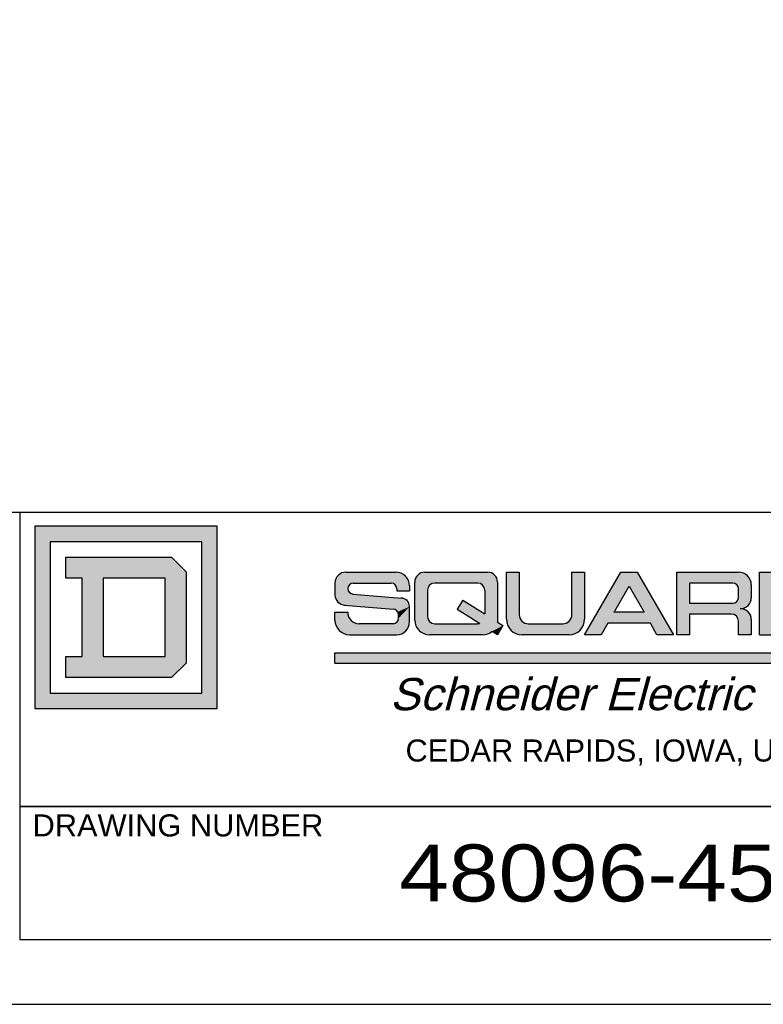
# Model space of a CAD drawing. Extents: x 0 to 17, y 0 to 11.
# Tile 7 of 27: x 13.6 to 15.7, y 0 to 2.7. Entities that reach past the tile are written whole.
import ezdxf
from ezdxf.enums import TextEntityAlignment as Align

# ---------------------------------------------------------------- set-up
doc = ezdxf.new("R2010")
doc.units = 0
doc.header["$LTSCALE"] = 0.935
doc.layers.get('0').update_dxf_attribs({"linetype": 'CONTINUOUS'})
doc.styles.add('TEXTSTYLE_0', font='arial.ttf', dxfattribs={"width": 0.8})
doc.styles.add('TEXTSTYLE_2', font='txt', dxfattribs={"width": 0.8})

# ---------------------------------------------------------------- blocks, each defined once
blk = doc.blocks.new('SQD_LOGO_BL0')
at = {"color": 2, "linetype": 'CONTINUOUS'}
for p, q in [((13.6874, 1.3107), (13.6874, 0.8107)), ((14.1874, 1.3107), (13.6874, 1.3107)), ((13.6874, 1.3107), (13.6874, 0.8107)), ((14.1874, 1.3107), (13.6874, 1.3107)), ((14.1874, 0.8107), (14.1874, 1.3107)), ((14.1874, 0.8107), (14.1874, 1.3107)), ((13.7299, 1.2682), (13.7299, 0.8532)), ((14.1449, 1.2682), (13.7299, 1.2682)), ((13.7299, 1.2682), (13.7299, 0.8532)), ((14.1449, 1.2682), (13.7299, 1.2682)), ((14.1449, 0.8532), (14.1449, 1.2682)), ((14.1449, 0.8532), (14.1449, 1.2682)), ((13.7724, 1.1682), (13.7724, 1.2257)), ((13.7724, 1.2257), (14.0624, 1.2257)), ((13.7724, 1.1682), (13.7724, 1.2257)), ((13.7724, 1.2257), (14.0624, 1.2257)), ((14.0624, 1.2257), (14.1024, 1.1857)), ((14.0624, 1.2257), (14.1024, 1.1857)), ((13.8174, 1.1682), (13.7724, 1.1682)), ((13.8174, 1.1682), (13.7724, 1.1682)), ((13.8174, 0.9532), (13.8174, 1.1682)), ((13.8174, 0.9532), (13.8174, 1.1682)), ((13.8749, 1.1682), (13.8749, 0.9532)), ((14.0449, 1.1682), (13.8749, 1.1682)), ((13.8749, 1.1682), (13.8749, 0.9532)), ((14.0449, 1.1682), (13.8749, 1.1682)), ((14.0449, 0.9532), (14.0449, 1.1682)), ((14.0449, 0.9532), (14.0449, 1.1682)), ((14.1024, 1.1857), (14.1024, 0.9357)), ((14.1024, 1.1857), (14.1024, 0.9357)), ((14.5399, 1.1849), (14.6766, 1.1849)), ((14.7561, 1.1849), (14.9276, 1.1849)), ((14.9796, 1.0559), (14.9796, 1.1849)), ((14.9796, 1.1849), (15.0146, 1.1849)), ((14.9796, 1.0559), (14.9796, 1.1849)), ((14.9796, 1.1849), (15.0146, 1.1849)), ((15.0146, 1.1849), (15.0146, 1.0684)), ((15.0146, 1.1849), (15.0146, 1.0684)), ((15.1589, 1.0684), (15.1589, 1.1849)), ((15.1589, 1.1849), (15.1939, 1.1849)), ((15.1589, 1.0684), (15.1589, 1.1849)), ((15.1589, 1.1849), (15.1939, 1.1849)), ((15.1939, 1.1849), (15.1939, 1.0559)), ((15.1939, 1.1849), (15.1939, 1.0559)), ((15.1939, 1.0134), (15.293, 1.1849)), ((15.1939, 1.0134), (15.293, 1.1849)), ((15.293, 1.1849), (15.338, 1.1849)), ((15.293, 1.1849), (15.338, 1.1849)), ((15.338, 1.1849), (15.4371, 1.0134)), ((15.338, 1.1849), (15.4371, 1.0134)), ((15.4461, 1.0134), (15.4461, 1.1849)), ((15.4461, 1.1849), (15.6154, 1.1849)), ((15.4461, 1.0134), (15.4461, 1.1849)), ((15.4461, 1.1849), (15.6154, 1.1849)), ((15.6726, 1.1849), (15.8546, 1.1849)), ((15.6726, 1.0134), (15.6726, 1.1849)), ((14.5099, 1.1549), (14.5099, 1.1222)), ((14.56, 1.1549), (14.664, 1.1549)), ((14.6791, 1.1398), (14.6791, 1.1336)), ((14.7141, 1.1474), (14.7141, 1.1336)), ((14.7286, 1.0534), (14.7286, 1.1574)), ((14.7636, 1.1354), (14.7636, 1.0629)), ((14.9006, 1.1549), (14.7831, 1.1549)), ((14.9201, 1.1354), (14.9201, 1.0702)), ((14.9551, 1.1574), (14.9551, 1.0479)), ((15.2744, 1.0749), (15.3155, 1.146)), ((15.3155, 1.146), (15.3566, 1.0749)), ((15.4811, 1.1549), (15.4811, 1.0999)), ((15.5997, 1.1549), (15.4811, 1.1549)), ((15.6154, 1.1155), (15.6154, 1.1393)), ((15.6504, 1.1499), (15.6504, 1.1149)), ((15.6504, 1.1499), (15.6504, 1.1149)), ((14.5587, 1.1248), (14.6926, 1.1136)), ((14.5593, 1.1247), (14.5593, 1.1248)), ((14.6791, 1.1336), (14.7141, 1.1336)), ((14.8601, 1.1084), (14.8451, 1.0834)), ((14.8601, 1.1084), (14.8936, 1.0871)), ((14.5351, 1.0948), (14.6703, 1.0836)), ((14.5363, 1.0947), (14.5363, 1.0947)), ((14.7141, 1.0484), (14.7141, 1.0902)), ((14.8451, 1.0834), (14.8812, 1.0604)), ((14.8936, 1.0871), (14.9201, 1.0702)), ((15.4811, 1.0999), (15.5997, 1.0999)), ((14.5099, 1.0534), (14.5099, 1.0749)), ((14.5099, 1.0749), (14.5449, 1.0749)), ((14.5449, 1.0749), (14.5449, 1.0746)), ((14.6841, 1.0585), (14.6841, 1.0685)), ((14.8812, 1.0604), (14.9065, 1.0443)), ((15.3566, 1.0749), (15.2744, 1.0749)), ((15.5958, 1.0699), (15.4811, 1.0699)), ((15.4811, 1.0699), (15.4811, 1.0134)), ((15.5958, 1.0699), (15.4811, 1.0699)), ((15.4811, 1.0699), (15.4811, 1.0134)), ((15.6504, 1.0549), (15.6504, 1.0134)), ((15.6504, 1.0549), (15.6504, 1.0134)), ((14.669, 1.0434), (14.5761, 1.0434)), ((14.7831, 1.0434), (14.9006, 1.0434)), ((14.9551, 1.0479), (14.9701, 1.0384)), ((14.9701, 1.0384), (14.9551, 1.0134)), ((15.0396, 1.0434), (15.1339, 1.0434)), ((15.0396, 1.0434), (15.1339, 1.0434)), ((15.2571, 1.0449), (15.2389, 1.0134)), ((15.2571, 1.0449), (15.2389, 1.0134)), ((15.3739, 1.0449), (15.2571, 1.0449)), ((15.3739, 1.0449), (15.2571, 1.0449)), ((15.3921, 1.0134), (15.3739, 1.0449)), ((15.3921, 1.0134), (15.3739, 1.0449)), ((15.6154, 1.0134), (15.6154, 1.0504)), ((15.6154, 1.0134), (15.6154, 1.0504)), ((14.5499, 1.0134), (14.6791, 1.0134)), ((14.9151, 1.0134), (14.7686, 1.0134)), ((14.9551, 1.0134), (14.9406, 1.0226)), ((14.9551, 1.0134), (14.9552, 1.0135)), ((15.1514, 1.0134), (15.0221, 1.0134)), ((15.1514, 1.0134), (15.0221, 1.0134)), ((15.2389, 1.0134), (15.1939, 1.0134)), ((15.2389, 1.0134), (15.1939, 1.0134)), ((15.4371, 1.0134), (15.3921, 1.0134)), ((15.4371, 1.0134), (15.3921, 1.0134)), ((15.4811, 1.0134), (15.4461, 1.0134)), ((15.4811, 1.0134), (15.4461, 1.0134)), ((15.6504, 1.0134), (15.6154, 1.0134)), ((15.6504, 1.0134), (15.6154, 1.0134)), ((15.6726, 1.0134), (15.8546, 1.0134)), ((13.7724, 0.8957), (13.7724, 0.9532)), ((13.7724, 0.9532), (13.8174, 0.9532)), ((13.7724, 0.8957), (13.7724, 0.9532)), ((13.7724, 0.9532), (13.8174, 0.9532)), ((13.8749, 0.9532), (14.0449, 0.9532)), ((13.8749, 0.9532), (14.0449, 0.9532)), ((14.5099, 0.9349), (14.5099, 0.9636)), ((14.5099, 0.9636), (16.2676, 0.9636)), ((14.1024, 0.9357), (14.0624, 0.8957)), ((14.1024, 0.9357), (14.0624, 0.8957)), ((14.5099, 0.9349), (16.2676, 0.9349)), ((14.0624, 0.8957), (13.7724, 0.8957)), ((14.0624, 0.8957), (13.7724, 0.8957)), ((13.7299, 0.8532), (14.1449, 0.8532)), ((13.7299, 0.8532), (14.1449, 0.8532)), ((13.6874, 0.8107), (14.1874, 0.8107)), ((13.6874, 0.8107), (14.1874, 0.8107))]:
    blk.add_line(p, q, dxfattribs=at)
for centre, radius, start, end in [((14.5399, 1.1549), 0.03, 90, 180), ((14.6766, 1.1474), 0.0375, 0, 90), ((14.7561, 1.1574), 0.0275, 90, 180), ((14.9276, 1.1574), 0.0275, 0, 90), ((15.6154, 1.1499), 0.035, 0, 90), ((15.6154, 1.1499), 0.035, 0, 90), ((14.56, 1.1398), 0.0151, 90, 180), ((14.56, 1.1398), 0.0151, 180, 270), ((14.664, 1.1398), 0.0151, 0, 90), ((14.7831, 1.1354), 0.0195, 90, 180), ((14.9006, 1.1354), 0.0195, 0, 90), ((15.5997, 1.1393), 0.0156, 0, 90), ((14.5374, 1.1222), 0.0275, 180, 270), ((14.6907, 1.0902), 0.0234, 0, 90), ((15.5997, 1.1155), 0.0156, 270, 360), ((15.6204, 1.1149), 0.03, 270, 360), ((15.6204, 1.1149), 0.03, 270, 360), ((14.669, 1.0685), 0.0151, 0, 90), ((15.6204, 1.0549), 0.03, 0, 90), ((15.6204, 1.0549), 0.03, 0, 90), ((14.5499, 1.0534), 0.04, 180, 270), ((14.5761, 1.0746), 0.0312, 180, 270), ((14.669, 1.0585), 0.0151, 270, 360), ((14.7686, 1.0534), 0.04, 180, 270), ((14.7831, 1.0629), 0.0195, 180, 270), ((15.0221, 1.0559), 0.0425, 180, 270), ((15.0221, 1.0559), 0.0425, 180, 270), ((15.0396, 1.0684), 0.025, 180, 270), ((15.0396, 1.0684), 0.025, 180, 270), ((15.1339, 1.0684), 0.025, 270, 360), ((15.1339, 1.0684), 0.025, 270, 360), ((15.1514, 1.0559), 0.0425, 270, 360), ((15.1514, 1.0559), 0.0425, 270, 360), ((15.5958, 1.0504), 0.0195, 0, 90), ((15.5958, 1.0504), 0.0195, 0, 90), ((14.6791, 1.0484), 0.035, 270, 360), ((14.9006, 1.0629), 0.0195, 270, 287.6946), ((14.9151, 1.0534), 0.04, 270, 309.6632)]:
    blk.add_arc(centre, radius, start, end, dxfattribs=at)
for points in [[(14.1874, 1.3107), (13.7299, 1.2682), (13.6874, 1.3107)], [(13.6874, 0.8107), (13.6874, 1.3107), (13.7299, 1.2682)], [(13.7299, 1.2682), (14.1874, 1.3107), (14.1449, 1.2682)], [(14.1449, 1.2682), (14.1874, 1.3107), (14.1449, 0.8532)], [(14.1874, 1.3107), (14.1874, 0.8107), (14.1449, 0.8532)], [(13.7299, 0.8532), (13.6874, 0.8107), (13.7299, 1.2682)], [(14.1024, 1.1857), (13.7724, 1.1682), (14.0624, 1.2257)], [(13.7724, 1.1682), (13.7724, 1.2257), (14.0624, 1.2257)], [(13.7724, 1.1682), (14.1024, 1.1857), (13.8174, 1.1682)], [(13.8174, 1.1682), (14.1024, 1.1857), (13.8749, 1.1682)], [(13.8174, 0.9532), (13.8174, 1.1682), (13.8749, 1.1682)], [(13.8749, 1.1682), (13.8749, 0.9532), (13.8174, 0.9532)], [(13.8749, 1.1682), (14.1024, 1.1857), (14.0449, 1.1682)], [(14.0449, 1.1682), (14.1024, 1.1857), (14.0449, 0.9532)], [(14.1024, 1.1857), (14.1024, 0.9357), (14.0449, 0.9532)], [(14.5099, 1.1549), (14.5113, 1.1642), (14.7123, 1.159)], [(14.5113, 1.1642), (14.5156, 1.1725), (14.707, 1.1694)], [(14.707, 1.1694), (14.7123, 1.159), (14.5113, 1.1642)], [(14.5156, 1.1725), (14.5222, 1.1792), (14.6987, 1.1777)], [(14.6987, 1.1777), (14.707, 1.1694), (14.5156, 1.1725)], [(14.5222, 1.1792), (14.5306, 1.1834), (14.6882, 1.1831)], [(14.6882, 1.1831), (14.6987, 1.1777), (14.5222, 1.1792)], [(14.5306, 1.1834), (14.5399, 1.1849), (14.6766, 1.1849)], [(14.6766, 1.1849), (14.6882, 1.1831), (14.5306, 1.1834)], [(14.7286, 1.1574), (14.7307, 1.1679), (14.953, 1.1679)], [(14.953, 1.1679), (14.9551, 1.1574), (14.7286, 1.1574)], [(14.7307, 1.1679), (14.7367, 1.1768), (14.9471, 1.1768)], [(14.9471, 1.1768), (14.953, 1.1679), (14.7307, 1.1679)], [(14.7367, 1.1768), (14.7456, 1.1828), (14.9381, 1.1828)], [(14.9381, 1.1828), (14.9471, 1.1768), (14.7367, 1.1768)], [(14.7456, 1.1828), (14.7561, 1.1849), (14.9276, 1.1849)], [(14.9276, 1.1849), (14.9381, 1.1828), (14.7456, 1.1828)], [(15.0146, 1.0684), (14.9796, 1.0559), (15.0146, 1.1849)], [(14.9796, 1.0559), (14.9796, 1.1849), (15.0146, 1.1849)], [(15.1589, 1.0684), (15.1939, 1.1849), (15.157, 1.0588)], [(15.1939, 1.1849), (15.1939, 1.0559), (15.157, 1.0588)], [(15.1589, 1.0684), (15.1589, 1.1849), (15.1939, 1.1849)], [(15.3155, 1.146), (15.1939, 1.0134), (15.338, 1.1849)], [(15.1939, 1.0134), (15.293, 1.1849), (15.338, 1.1849)], [(15.3155, 1.146), (15.338, 1.1849), (15.3566, 1.0749)], [(15.3566, 1.0749), (15.338, 1.1849), (15.3739, 1.0449)], [(15.3739, 1.0449), (15.338, 1.1849), (15.3921, 1.0134)], [(15.338, 1.1849), (15.4371, 1.0134), (15.3921, 1.0134)], [(15.6154, 1.1849), (15.4811, 1.1549), (15.4461, 1.1849)], [(15.4461, 1.0134), (15.4461, 1.1849), (15.4811, 1.1549)], [(15.6262, 1.1832), (15.4811, 1.1549), (15.6154, 1.1849)], [(15.6359, 1.1782), (15.4811, 1.1549), (15.6262, 1.1832)], [(15.6437, 1.1705), (15.4811, 1.1549), (15.6359, 1.1782)], [(15.6487, 1.1607), (15.4811, 1.1549), (15.6437, 1.1705)], [(15.8546, 1.1849), (15.7076, 1.1549), (15.6726, 1.1849)], [(15.6726, 1.0134), (15.6726, 1.1849), (15.7076, 1.1549)], [(14.5099, 1.1549), (14.7123, 1.159), (14.56, 1.1549)], [(14.56, 1.1549), (14.5524, 1.1529), (14.5099, 1.1549)], [(14.5099, 1.1222), (14.5099, 1.1549), (14.5524, 1.1529)], [(14.5469, 1.1473), (14.5099, 1.1222), (14.5524, 1.1529)], [(14.5449, 1.1398), (14.5099, 1.1222), (14.5469, 1.1473)], [(14.5469, 1.1322), (14.5099, 1.1222), (14.5449, 1.1398)], [(14.56, 1.1549), (14.7123, 1.159), (14.664, 1.1549)], [(14.664, 1.1549), (14.7123, 1.159), (14.6716, 1.1529)], [(14.7123, 1.159), (14.7141, 1.1474), (14.6716, 1.1529)], [(14.6771, 1.1473), (14.6716, 1.1529), (14.7141, 1.1474)], [(14.6771, 1.1473), (14.7141, 1.1474), (14.6791, 1.1398)], [(14.6791, 1.1398), (14.7141, 1.1474), (14.6791, 1.1336)], [(14.7141, 1.1474), (14.7141, 1.1336), (14.6791, 1.1336)], [(14.9551, 1.1574), (14.7831, 1.1549), (14.7286, 1.1574)], [(14.7831, 1.1549), (14.7757, 1.1534), (14.7286, 1.1574)], [(14.7757, 1.1534), (14.7693, 1.1492), (14.7286, 1.1574)], [(14.7693, 1.1492), (14.7651, 1.1428), (14.7286, 1.1574)], [(14.7286, 1.0534), (14.7286, 1.1574), (14.7651, 1.1428)], [(14.7636, 1.1354), (14.7286, 1.0534), (14.7651, 1.1428)], [(14.7636, 1.0629), (14.7286, 1.0534), (14.7636, 1.1354)], [(14.7831, 1.1549), (14.9551, 1.1574), (14.9006, 1.1549)], [(14.9006, 1.1549), (14.9551, 1.1574), (14.9081, 1.1534)], [(14.9081, 1.1534), (14.9551, 1.1574), (14.9144, 1.1492)], [(14.9144, 1.1492), (14.9551, 1.1574), (14.9186, 1.1428)], [(14.9186, 1.1428), (14.9551, 1.1574), (14.9201, 1.1354)], [(14.9201, 1.1354), (14.9551, 1.1574), (14.9201, 1.0702)], [(14.9551, 1.1574), (14.9551, 1.0479), (14.9201, 1.0702)], [(15.2744, 1.0749), (15.1939, 1.0134), (15.3155, 1.146)], [(15.4811, 1.0999), (15.4461, 1.0134), (15.4811, 1.1549)], [(15.4811, 1.1549), (15.6487, 1.1607), (15.5997, 1.1549)], [(15.5997, 1.1549), (15.6487, 1.1607), (15.6076, 1.1528)], [(15.6487, 1.1607), (15.6504, 1.1499), (15.6076, 1.1528)], [(15.6133, 1.1471), (15.6076, 1.1528), (15.6504, 1.1499)], [(15.6133, 1.1471), (15.6504, 1.1499), (15.6154, 1.1393)], [(15.6154, 1.1393), (15.6504, 1.1499), (15.6154, 1.1155)], [(15.6504, 1.1499), (15.6504, 1.1149), (15.6154, 1.1155)], [(15.7076, 1.1184), (15.6726, 1.0134), (15.7076, 1.1549)], [(14.5524, 1.1267), (14.5099, 1.1222), (14.5469, 1.1322)], [(14.5587, 1.1248), (14.5099, 1.1222), (14.5524, 1.1267)], [(14.5587, 1.1248), (14.6907, 1.1136), (14.5099, 1.1222)], [(14.512, 1.1117), (14.5099, 1.1222), (14.6907, 1.1136)], [(14.6996, 1.1119), (14.512, 1.1117), (14.6907, 1.1136)], [(14.6996, 1.1119), (14.7072, 1.1068), (14.512, 1.1117)], [(14.5179, 1.1028), (14.512, 1.1117), (14.7072, 1.1068)], [(14.8451, 1.0834), (14.8601, 1.1084), (14.8936, 1.0871)], [(15.6076, 1.102), (15.6133, 1.1077), (15.6489, 1.1056)], [(15.6133, 1.1077), (15.6154, 1.1155), (15.6504, 1.1149)], [(15.6504, 1.1149), (15.6489, 1.1056), (15.6133, 1.1077)], [(15.7076, 1.0884), (15.6726, 1.0134), (15.7076, 1.1184)], [(14.7072, 1.1068), (14.7123, 1.0992), (14.5179, 1.1028)], [(14.5268, 1.0968), (14.5179, 1.1028), (14.7123, 1.0992)], [(14.5268, 1.0968), (14.7123, 1.0992), (14.5374, 1.0947)], [(14.7123, 1.0992), (14.7141, 1.0902), (14.5374, 1.0947)], [(14.6703, 1.0836), (14.5374, 1.0947), (14.7141, 1.0902)], [(14.6703, 1.0836), (14.7141, 1.0902), (14.6766, 1.0816)], [(14.6766, 1.0816), (14.7141, 1.0902), (14.6821, 1.0761)], [(14.6821, 1.0761), (14.7141, 1.0902), (14.6841, 1.0685)], [(14.6841, 1.0585), (14.7141, 1.0902), (14.6821, 1.0509)], [(14.7141, 1.0902), (14.7141, 1.0484), (14.6821, 1.0509)], [(14.6841, 1.0685), (14.7141, 1.0902), (14.6841, 1.0585)], [(14.8936, 1.0871), (14.9201, 1.0702), (14.8451, 1.0834)], [(14.8812, 1.0604), (14.8451, 1.0834), (14.9201, 1.0702)], [(15.4811, 1.0699), (15.4461, 1.0134), (15.4811, 1.0999)], [(15.6446, 1.0973), (15.4811, 1.0699), (15.5997, 1.0999)], [(15.5997, 1.0999), (15.4811, 1.0699), (15.4811, 1.0999)], [(15.638, 1.0906), (15.4811, 1.0699), (15.6446, 1.0973)], [(15.6296, 1.0864), (15.4811, 1.0699), (15.638, 1.0906)], [(15.6204, 1.0849), (15.4811, 1.0699), (15.6296, 1.0864)], [(15.6296, 1.0834), (15.4811, 1.0699), (15.6204, 1.0849)], [(15.638, 1.0792), (15.4811, 1.0699), (15.6296, 1.0834)], [(15.6076, 1.102), (15.6489, 1.1056), (15.5997, 1.0999)], [(15.6489, 1.1056), (15.6446, 1.0973), (15.5997, 1.0999)], [(15.7076, 1.0434), (15.6726, 1.0134), (15.7076, 1.0884)], [(14.5099, 1.0534), (14.5099, 1.0749), (14.5449, 1.0746)], [(14.5464, 1.065), (14.5099, 1.0534), (14.5449, 1.0746)], [(14.5508, 1.0563), (14.5099, 1.0534), (14.5464, 1.065)], [(14.5508, 1.0563), (14.5577, 1.0494), (14.5099, 1.0534)], [(14.5118, 1.041), (14.5099, 1.0534), (14.5577, 1.0494)], [(14.7651, 1.0554), (14.7286, 1.0534), (14.7636, 1.0629)], [(14.7651, 1.0554), (14.7693, 1.0491), (14.7286, 1.0534)], [(14.7306, 1.041), (14.7286, 1.0534), (14.7693, 1.0491)], [(14.8812, 1.0604), (14.9201, 1.0702), (14.9551, 1.0479)], [(14.9065, 1.0443), (14.8812, 1.0604), (14.9551, 1.0479)], [(15.0165, 1.0588), (14.9796, 1.0559), (15.0146, 1.0684)], [(15.0165, 1.0588), (15.0219, 1.0507), (14.9796, 1.0559)], [(14.9817, 1.0428), (14.9796, 1.0559), (15.0219, 1.0507)], [(15.1515, 1.0507), (15.1939, 1.0559), (15.1434, 1.0453)], [(15.1939, 1.0559), (15.1918, 1.0428), (15.1434, 1.0453)], [(15.1515, 1.0507), (15.157, 1.0588), (15.1939, 1.0559)], [(15.2571, 1.0449), (15.1939, 1.0134), (15.2744, 1.0749)], [(15.3566, 1.0749), (15.2571, 1.0449), (15.2744, 1.0749)], [(15.2571, 1.0449), (15.3566, 1.0749), (15.3739, 1.0449)], [(15.4811, 1.0699), (15.4811, 1.0134), (15.4461, 1.0134)], [(15.6446, 1.0725), (15.4811, 1.0699), (15.638, 1.0792)], [(15.4811, 1.0699), (15.6446, 1.0725), (15.5958, 1.0699)], [(15.5958, 1.0699), (15.6446, 1.0725), (15.6033, 1.0684)], [(15.6033, 1.0684), (15.6446, 1.0725), (15.6096, 1.0642)], [(15.6446, 1.0725), (15.6489, 1.0642), (15.6096, 1.0642)], [(15.6139, 1.0578), (15.6096, 1.0642), (15.6489, 1.0642)], [(15.6489, 1.0642), (15.6504, 1.0549), (15.6139, 1.0578)], [(15.6154, 1.0504), (15.6139, 1.0578), (15.6504, 1.0549)], [(15.6154, 1.0504), (15.6504, 1.0549), (15.6154, 1.0134)], [(15.6504, 1.0549), (15.6504, 1.0134), (15.6154, 1.0134)], [(14.5665, 1.0449), (14.5118, 1.041), (14.5577, 1.0494)], [(14.5761, 1.0434), (14.5118, 1.041), (14.5665, 1.0449)], [(14.669, 1.0434), (14.5118, 1.041), (14.5761, 1.0434)], [(14.5118, 1.041), (14.669, 1.0434), (14.7124, 1.0376)], [(14.5175, 1.0299), (14.5118, 1.041), (14.7124, 1.0376)], [(14.7124, 1.0376), (14.7074, 1.0278), (14.5175, 1.0299)], [(14.5264, 1.021), (14.5175, 1.0299), (14.7074, 1.0278)], [(14.7074, 1.0278), (14.6997, 1.0201), (14.5264, 1.021)], [(14.6766, 1.0454), (14.7141, 1.0484), (14.669, 1.0434)], [(14.7141, 1.0484), (14.7124, 1.0376), (14.669, 1.0434)], [(14.6766, 1.0454), (14.6821, 1.0509), (14.7141, 1.0484)], [(14.7757, 1.0449), (14.7306, 1.041), (14.7693, 1.0491)], [(14.7831, 1.0434), (14.7306, 1.041), (14.7757, 1.0449)], [(14.9006, 1.0434), (14.7306, 1.041), (14.7831, 1.0434)], [(14.7306, 1.041), (14.9006, 1.0434), (14.9701, 1.0384)], [(14.7363, 1.0299), (14.7306, 1.041), (14.9701, 1.0384)], [(14.7363, 1.0299), (14.9701, 1.0384), (14.9406, 1.0226)], [(14.7451, 1.021), (14.7363, 1.0299), (14.9406, 1.0226)], [(14.9006, 1.0434), (14.9026, 1.0435), (14.9701, 1.0384)], [(14.9046, 1.0438), (14.9551, 1.0479), (14.9026, 1.0435)], [(14.9551, 1.0479), (14.9701, 1.0384), (14.9026, 1.0435)], [(14.9065, 1.0443), (14.9551, 1.0479), (14.9046, 1.0438)], [(14.9701, 1.0384), (14.9551, 1.0134), (14.9406, 1.0226)], [(15.03, 1.0453), (14.9817, 1.0428), (15.0219, 1.0507)], [(15.0396, 1.0434), (14.9817, 1.0428), (15.03, 1.0453)], [(15.1339, 1.0434), (14.9817, 1.0428), (15.0396, 1.0434)], [(14.9817, 1.0428), (15.1339, 1.0434), (15.1918, 1.0428)], [(14.9877, 1.0309), (14.9817, 1.0428), (15.1918, 1.0428)], [(15.1918, 1.0428), (15.1857, 1.0309), (14.9877, 1.0309)], [(14.9971, 1.0215), (14.9877, 1.0309), (15.1857, 1.0309)], [(15.1857, 1.0309), (15.1763, 1.0215), (14.9971, 1.0215)], [(15.1339, 1.0434), (15.1434, 1.0453), (15.1918, 1.0428)], [(15.2571, 1.0449), (15.2389, 1.0134), (15.1939, 1.0134)], [(15.8546, 1.0434), (15.6726, 1.0134), (15.7076, 1.0434)], [(15.8546, 1.0434), (15.8546, 1.0134), (15.6726, 1.0134)], [(14.5375, 1.0153), (14.5264, 1.021), (14.6997, 1.0201)], [(14.6997, 1.0201), (14.6899, 1.0151), (14.5375, 1.0153)], [(14.5499, 1.0134), (14.5375, 1.0153), (14.6899, 1.0151)], [(14.6899, 1.0151), (14.6791, 1.0134), (14.5499, 1.0134)], [(14.9406, 1.0226), (14.9329, 1.0176), (14.7451, 1.021)], [(14.7563, 1.0153), (14.7451, 1.021), (14.9329, 1.0176)], [(14.9329, 1.0176), (14.9243, 1.0145), (14.7563, 1.0153)], [(14.7686, 1.0134), (14.7563, 1.0153), (14.9243, 1.0145)], [(14.9243, 1.0145), (14.9151, 1.0134), (14.7686, 1.0134)], [(15.009, 1.0155), (14.9971, 1.0215), (15.1763, 1.0215)], [(15.1763, 1.0215), (15.1645, 1.0155), (15.009, 1.0155)], [(15.0221, 1.0134), (15.009, 1.0155), (15.1645, 1.0155)], [(15.1645, 1.0155), (15.1514, 1.0134), (15.0221, 1.0134)], [(14.1024, 0.9357), (13.7724, 0.8957), (14.0449, 0.9532)], [(14.0449, 0.9532), (13.7724, 0.8957), (13.8749, 0.9532)], [(13.8749, 0.9532), (13.7724, 0.8957), (13.8174, 0.9532)], [(13.7724, 0.8957), (13.7724, 0.9532), (13.8174, 0.9532)], [(14.5099, 0.9349), (14.5099, 0.9636), (16.2676, 0.9636)], [(16.2676, 0.9636), (16.2676, 0.9349), (14.5099, 0.9349)], [(14.1024, 0.9357), (14.0624, 0.8957), (13.7724, 0.8957)], [(14.1449, 0.8532), (13.6874, 0.8107), (13.7299, 0.8532)], [(13.6874, 0.8107), (14.1449, 0.8532), (14.1874, 0.8107)]]:
    blk.add_solid(points, dxfattribs=at)

msp = doc.modelspace()

# ---------------------------------------------------------------- linework, layer by layer
at = {"color": 4, "linetype": 'CONTINUOUS'}
for p, q in [((0.2175, 1.3496), (16.7622, 1.3496)), ((13.647, 0.1962), (13.647, 1.3496)), ((13.6469, 0.5425), (16.2719, 0.5425)), ((13.6469, 0.5425), (13.6469, 0.1775)), ((13.647, 0.5432), (16.7622, 0.5432)), ((13.6469, 0.1775), (16.2719, 0.1775))]:
    msp.add_line(p, q, dxfattribs=at)
at = {"color": 7, "linetype": 'CONTINUOUS'}
msp.add_line((0, 0), (17, 0), dxfattribs=at)
at = {"color": 4, "linetype": 'CONTINUOUS'}
msp.add_open_spline([(0.2175, 10.8), (0.2175, 10.8), (0.2175, 10.8), (0.2175, 10.8), (0.2175, 10.8), (0.2175, 10.8), (0.2175, 10.8), (0.2176, 10.8), (0.2176, 10.8), (0.2176, 10.8), (0.2177, 10.8), (0.2178, 10.8), (0.2178, 10.8), (0.2179, 10.8), (0.218, 10.8), (0.2181, 10.8), (0.2183, 10.8), (0.2185, 10.8), (0.2188, 10.8), (0.219, 10.8), (0.2193, 10.8), (0.2196, 10.8), (0.22, 10.8), (0.2205, 10.8), (0.221, 10.8), (0.2217, 10.8), (0.2225, 10.8), (0.2236, 10.8), (0.2246, 10.8), (0.2256, 10.8), (0.2266, 10.8), (0.2279, 10.8), (0.2296, 10.8), (0.2316, 10.8), (0.2337, 10.8), (0.2357, 10.8), (0.2377, 10.8), (0.2397, 10.8), (0.2424, 10.8), (0.2458, 10.8), (0.2498, 10.8), (0.2539, 10.8), (0.2579, 10.8), (0.2619, 10.8), (0.2673, 10.8), (0.274, 10.8), (0.2821, 10.8), (0.2902, 10.8), (0.2983, 10.8), (0.3064, 10.8), (0.3144, 10.8), (0.3225, 10.8), (0.3333, 10.8), (0.3468, 10.8), (0.3629, 10.8), (0.3791, 10.8), (0.3952, 10.8), (0.4114, 10.8), (0.4275, 10.8), (0.4491, 10.8), (0.476, 10.8), (0.5083, 10.8), (0.5406, 10.8), (0.573, 10.8), (0.6053, 10.8), (0.6376, 10.8), (0.6699, 10.8), (0.7022, 10.8), (0.7453, 10.8), (0.7991, 10.8), (0.8638, 10.8), (0.9284, 10.8), (0.993, 10.8), (1.0577, 10.8), (1.1223, 10.8), (1.1869, 10.8), (1.2731, 10.8), (1.3808, 10.8), (1.5101, 10.8), (1.6393, 10.8), (1.7686, 10.8), (1.8978, 10.8), (2.0271, 10.8), (2.1563, 10.8), (2.2856, 10.8), (2.4148, 10.8), (2.5872, 10.8), (2.8026, 10.8), (3.0611, 10.8), (3.3196, 10.8), (3.5781, 10.8), (3.8366, 10.8), (4.0952, 10.8), (4.3537, 10.8), (4.6122, 10.8), (4.9569, 10.8), (5.3877, 10.8), (5.9047, 10.8), (6.4217, 10.8), (6.9388, 10.8), (7.4558, 10.8), (7.9728, 10.8), (8.4898, 10.8), (9.0069, 10.8), (9.5239, 10.8), (10.0409, 10.8), (10.5579, 10.8), (11.0749, 10.8), (11.592, 10.8), (12.0228, 10.8), (12.3675, 10.8), (12.626, 10.8), (12.8845, 10.8), (13.143, 10.8), (13.4015, 10.8), (13.66, 10.8), (13.9185, 10.8), (14.1771, 10.8), (14.3925, 10.8), (14.5648, 10.8), (14.6941, 10.8), (14.8233, 10.8), (14.9526, 10.8), (15.0818, 10.8), (15.2111, 10.8), (15.3404, 10.8), (15.4696, 10.8), (15.5989, 10.8), (15.7066, 10.8), (15.7927, 10.8), (15.8574, 10.8), (15.922, 10.8), (15.9866, 10.8), (16.0513, 10.8), (16.1159, 10.8), (16.1805, 10.8), (16.2344, 10.8), (16.2775, 10.8), (16.3098, 10.8), (16.3421, 10.8), (16.3744, 10.8), (16.4067, 10.8), (16.439, 10.8), (16.4713, 10.8), (16.5037, 10.8), (16.5306, 10.8), (16.5521, 10.8), (16.5683, 10.8), (16.5844, 10.8), (16.6006, 10.8), (16.6168, 10.8), (16.6329, 10.8), (16.6464, 10.8), (16.6571, 10.8), (16.6652, 10.8), (16.6733, 10.8), (16.6814, 10.8), (16.6895, 10.8), (16.6975, 10.8), (16.7056, 10.8), (16.7123, 10.8), (16.7177, 10.8), (16.7218, 10.8), (16.7258, 10.8), (16.7298, 10.8), (16.7339, 10.8), (16.7373, 10.8), (16.7399, 10.8), (16.742, 10.8), (16.744, 10.8), (16.746, 10.8), (16.748, 10.8), (16.75, 10.8), (16.7517, 10.8), (16.7531, 10.8), (16.7541, 10.8), (16.7551, 10.8), (16.7561, 10.8), (16.7571, 10.8), (16.758, 10.8), (16.7586, 10.8), (16.7591, 10.8), (16.7596, 10.8), (16.7601, 10.8), (16.7604, 10.8), (16.7606, 10.8), (16.7609, 10.8), (16.7612, 10.8), (16.7614, 10.8), (16.7615, 10.8), (16.7617, 10.8), (16.7618, 10.8), (16.7618, 10.8), (16.7619, 10.8), (16.762, 10.8), (16.762, 10.8), (16.7621, 10.8), (16.7621, 10.8), (16.7621, 10.8), (16.7621, 10.8), (16.7621, 10.8), (16.7622, 10.8), (16.7622, 10.8), (16.7622, 10.8), (16.7622, 10.8), (16.7622, 10.8), (16.7622, 10.8), (16.7622, 10.8), (16.7622, 10.8), (16.7622, 10.8), (16.7622, 10.7999), (16.7622, 10.7999), (16.7622, 10.7999), (16.7622, 10.7998), (16.7622, 10.7998), (16.7622, 10.7997), (16.7622, 10.7997), (16.7622, 10.7996), (16.7622, 10.7995), (16.7622, 10.7994), (16.7622, 10.7992), (16.7622, 10.799), (16.7622, 10.7989), (16.7622, 10.7986), (16.7622, 10.7984), (16.7622, 10.7981), (16.7622, 10.7977), (16.7622, 10.7973), (16.7622, 10.7968), (16.7622, 10.7961), (16.7622, 10.7955), (16.7622, 10.7948), (16.7622, 10.7942), (16.7622, 10.7933), (16.7622, 10.7922), (16.7622, 10.7909), (16.7622, 10.7896), (16.7622, 10.7883), (16.7622, 10.787), (16.7622, 10.7857), (16.7622, 10.784), (16.7622, 10.7818), (16.7622, 10.7793), (16.7622, 10.7767), (16.7622, 10.7741), (16.7622, 10.7715), (16.7622, 10.768), (16.7622, 10.7637), (16.7622, 10.7585), (16.7622, 10.7533), (16.7622, 10.7481), (16.7622, 10.7429), (16.7622, 10.7378), (16.7622, 10.7326), (16.7622, 10.7257), (16.7622, 10.717), (16.7622, 10.7066), (16.7622, 10.6963), (16.7622, 10.6859), (16.7622, 10.6755), (16.7622, 10.6651), (16.7622, 10.6513), (16.7622, 10.634), (16.7622, 10.6133), (16.7622, 10.5925), (16.7622, 10.5718), (16.7622, 10.551), (16.7622, 10.5303), (16.7622, 10.5095), (16.7622, 10.4888), (16.7622, 10.4611), (16.7622, 10.4266), (16.7622, 10.3851), (16.7622, 10.3436), (16.7622, 10.3021), (16.7622, 10.2606), (16.7622, 10.2191), (16.7622, 10.1776), (16.7622, 10.1223), (16.7622, 10.0531), (16.7622, 9.9701), (16.7622, 9.8871), (16.7622, 9.8041), (16.7622, 9.7211), (16.7622, 9.6382), (16.7622, 9.5552), (16.7622, 9.4722), (16.7622, 9.3892), (16.7622, 9.2785), (16.7622, 9.1402), (16.7622, 8.9742), (16.7622, 8.8083), (16.7622, 8.6423), (16.7622, 8.4763), (16.7622, 8.3103), (16.7622, 8.1444), (16.7622, 7.9784), (16.7622, 7.7571), (16.7622, 7.4805), (16.7622, 7.1485), (16.7622, 6.8165), (16.7622, 6.4846), (16.7622, 6.1526), (16.7622, 5.8207), (16.7622, 5.4887), (16.7622, 5.1568), (16.7622, 4.8248), (16.7622, 4.4929), (16.7622, 4.1609), (16.7622, 3.8289), (16.7622, 3.497), (16.7622, 3.2204), (16.7622, 2.9991), (16.7622, 2.8331), (16.7622, 2.6671), (16.7622, 2.5011), (16.7622, 2.3352), (16.7622, 2.1692), (16.7622, 2.0032), (16.7622, 1.8372), (16.7622, 1.6989), (16.7622, 1.5883), (16.7622, 1.5053), (16.7622, 1.4223), (16.7622, 1.3393), (16.7622, 1.2563), (16.7622, 1.1733), (16.7622, 1.0903), (16.7622, 1.0073), (16.7622, 0.9243), (16.7622, 0.8552), (16.7622, 0.7999), (16.7622, 0.7584), (16.7622, 0.7169), (16.7622, 0.6754), (16.7622, 0.6339), (16.7622, 0.5924), (16.7622, 0.5509), (16.7622, 0.5163), (16.7622, 0.4887), (16.7622, 0.4679), (16.7622, 0.4472), (16.7622, 0.4264), (16.7622, 0.4057), (16.7622, 0.3849), (16.7622, 0.3642), (16.7622, 0.3434), (16.7622, 0.3261), (16.7622, 0.3123), (16.7622, 0.3019), (16.7622, 0.2916), (16.7622, 0.2812), (16.7622, 0.2708), (16.7622, 0.2604), (16.7622, 0.2518), (16.7622, 0.2449), (16.7622, 0.2397), (16.7622, 0.2345), (16.7622, 0.2293), (16.7622, 0.2241), (16.7622, 0.2189), (16.7622, 0.2138), (16.7622, 0.2094), (16.7622, 0.206), (16.7622, 0.2034), (16.7622, 0.2008), (16.7622, 0.1982), (16.7622, 0.1956), (16.7622, 0.1934), (16.7622, 0.1917), (16.7622, 0.1904), (16.7622, 0.1891), (16.7622, 0.1878), (16.7622, 0.1865), (16.7622, 0.1852), (16.7622, 0.1841), (16.7622, 0.1833), (16.7622, 0.1826), (16.7622, 0.182), (16.7622, 0.1813), (16.7622, 0.1807), (16.7622, 0.1801), (16.7622, 0.1797), (16.7622, 0.1794), (16.7622, 0.1791), (16.7622, 0.1788), (16.7622, 0.1786), (16.7622, 0.1784), (16.7622, 0.1783), (16.7622, 0.1781), (16.7622, 0.178), (16.7622, 0.1779), (16.7622, 0.1778), (16.7622, 0.1777), (16.7622, 0.1776), (16.7622, 0.1776), (16.7622, 0.1776), (16.7622, 0.1775), (16.7622, 0.1775), (16.7622, 0.1775), (16.7622, 0.1775), (16.7622, 0.1775), (16.7622, 0.1775), (16.7622, 0.1775), (16.7622, 0.1774), (16.7622, 0.1774), (16.7622, 0.1774), (16.7622, 0.1774), (16.7621, 0.1774), (16.7621, 0.1774), (16.7621, 0.1774), (16.7621, 0.1774), (16.7621, 0.1774), (16.762, 0.1774), (16.762, 0.1774), (16.7619, 0.1774), (16.7618, 0.1774), (16.7618, 0.1774), (16.7617, 0.1774), (16.7615, 0.1774), (16.7614, 0.1774), (16.7612, 0.1774), (16.7609, 0.1774), (16.7606, 0.1774), (16.7604, 0.1774), (16.7601, 0.1774), (16.7596, 0.1774), (16.7591, 0.1774), (16.7586, 0.1774), (16.758, 0.1774), (16.7571, 0.1774), (16.7561, 0.1774), (16.7551, 0.1774), (16.7541, 0.1774), (16.7531, 0.1774), (16.7517, 0.1774), (16.75, 0.1774), (16.748, 0.1774), (16.746, 0.1774), (16.744, 0.1774), (16.742, 0.1774), (16.7399, 0.1774), (16.7373, 0.1774), (16.7339, 0.1774), (16.7298, 0.1774), (16.7258, 0.1774), (16.7218, 0.1774), (16.7177, 0.1774), (16.7123, 0.1774), (16.7056, 0.1774), (16.6975, 0.1774), (16.6895, 0.1774), (16.6814, 0.1774), (16.6733, 0.1774), (16.6652, 0.1774), (16.6571, 0.1774), (16.6464, 0.1774), (16.6329, 0.1774), (16.6168, 0.1774), (16.6006, 0.1774), (16.5844, 0.1774), (16.5683, 0.1774), (16.5521, 0.1774), (16.5306, 0.1774), (16.5037, 0.1774), (16.4713, 0.1774), (16.439, 0.1774), (16.4067, 0.1774), (16.3744, 0.1774), (16.3421, 0.1774), (16.3098, 0.1774), (16.2775, 0.1774), (16.2344, 0.1774), (16.1805, 0.1774), (16.1159, 0.1774), (16.0513, 0.1774), (15.9866, 0.1774), (15.922, 0.1774), (15.8574, 0.1774), (15.7927, 0.1774), (15.7066, 0.1774), (15.5989, 0.1774), (15.4696, 0.1774), (15.3404, 0.1774), (15.2111, 0.1774), (15.0818, 0.1774), (14.9526, 0.1774), (14.8233, 0.1774), (14.6941, 0.1774), (14.5648, 0.1774), (14.3925, 0.1774), (14.1771, 0.1774), (13.9185, 0.1774), (13.66, 0.1774), (13.4015, 0.1774), (13.143, 0.1774), (12.8845, 0.1774), (12.626, 0.1774), (12.3675, 0.1774), (12.0228, 0.1774), (11.592, 0.1774), (11.0749, 0.1774), (10.5579, 0.1774), (10.0409, 0.1774), (9.5239, 0.1774), (9.0069, 0.1774), (8.4898, 0.1774), (7.9728, 0.1774), (7.4558, 0.1774), (6.9388, 0.1774), (6.4217, 0.1774), (5.9047, 0.1774), (5.3877, 0.1774), (4.9569, 0.1774), (4.6122, 0.1774), (4.3537, 0.1774), (4.0952, 0.1774), (3.8366, 0.1774), (3.5781, 0.1774), (3.3196, 0.1774), (3.0611, 0.1774), (2.8026, 0.1774), (2.5872, 0.1774), (2.4148, 0.1774), (2.2856, 0.1774), (2.1563, 0.1774), (2.0271, 0.1774), (1.8978, 0.1774), (1.7686, 0.1774), (1.6393, 0.1774), (1.5101, 0.1774), (1.3808, 0.1774), (1.2731, 0.1774), (1.1869, 0.1774), (1.1223, 0.1774), (1.0577, 0.1774), (0.993, 0.1774), (0.9284, 0.1774), (0.8638, 0.1774), (0.7991, 0.1774), (0.7453, 0.1774), (0.7022, 0.1774), (0.6699, 0.1774), (0.6376, 0.1774), (0.6053, 0.1774), (0.573, 0.1774), (0.5406, 0.1774), (0.5083, 0.1774), (0.476, 0.1774), (0.4491, 0.1774), (0.4275, 0.1774), (0.4114, 0.1774), (0.3952, 0.1774), (0.3791, 0.1774), (0.3629, 0.1774), (0.3468, 0.1774), (0.3333, 0.1774), (0.3225, 0.1774), (0.3144, 0.1774), (0.3064, 0.1774), (0.2983, 0.1774), (0.2902, 0.1774), (0.2821, 0.1774), (0.274, 0.1774), (0.2673, 0.1774), (0.2619, 0.1774), (0.2579, 0.1774), (0.2539, 0.1774), (0.2498, 0.1774), (0.2458, 0.1774), (0.2424, 0.1774), (0.2397, 0.1774), (0.2377, 0.1774), (0.2357, 0.1774), (0.2337, 0.1774), (0.2316, 0.1774), (0.2296, 0.1774), (0.2279, 0.1774), (0.2266, 0.1774), (0.2256, 0.1774), (0.2246, 0.1774), (0.2236, 0.1774), (0.2225, 0.1774), (0.2217, 0.1774), (0.221, 0.1774), (0.2205, 0.1774), (0.22, 0.1774), (0.2196, 0.1774), (0.2193, 0.1774), (0.219, 0.1774), (0.2188, 0.1774), (0.2185, 0.1774), (0.2183, 0.1774), (0.2181, 0.1774), (0.218, 0.1774), (0.2179, 0.1774), (0.2178, 0.1774), (0.2178, 0.1774), (0.2177, 0.1774), (0.2176, 0.1774), (0.2176, 0.1774), (0.2176, 0.1774), (0.2175, 0.1774), (0.2175, 0.1774), (0.2175, 0.1774), (0.2175, 0.1774), (0.2175, 0.1774), (0.2175, 0.1774), (0.2175, 0.1774), (0.2175, 0.1775), (0.2175, 0.1775), (0.2175, 0.1775), (0.2175, 0.1775), (0.2175, 0.1775), (0.2175, 0.1775), (0.2175, 0.1775), (0.2175, 0.1776), (0.2175, 0.1776), (0.2175, 0.1776), (0.2175, 0.1777), (0.2175, 0.1778), (0.2175, 0.1779), (0.2175, 0.178), (0.2175, 0.1781), (0.2175, 0.1783), (0.2175, 0.1784), (0.2175, 0.1786), (0.2175, 0.1788), (0.2175, 0.1791), (0.2175, 0.1794), (0.2175, 0.1797), (0.2175, 0.1801), (0.2175, 0.1807), (0.2175, 0.1813), (0.2175, 0.182), (0.2175, 0.1826), (0.2175, 0.1833), (0.2175, 0.1841), (0.2175, 0.1852), (0.2175, 0.1865), (0.2175, 0.1878), (0.2175, 0.1891), (0.2175, 0.1904), (0.2175, 0.1917), (0.2175, 0.1934), (0.2175, 0.1956), (0.2175, 0.1982), (0.2175, 0.2008), (0.2175, 0.2034), (0.2175, 0.206), (0.2175, 0.2094), (0.2175, 0.2138), (0.2175, 0.2189), (0.2175, 0.2241), (0.2175, 0.2293), (0.2175, 0.2345), (0.2175, 0.2397), (0.2175, 0.2449), (0.2175, 0.2518), (0.2175, 0.2604), (0.2175, 0.2708), (0.2175, 0.2812), (0.2175, 0.2916), (0.2175, 0.3019), (0.2175, 0.3123), (0.2175, 0.3261), (0.2175, 0.3434), (0.2175, 0.3642), (0.2175, 0.3849), (0.2175, 0.4057), (0.2175, 0.4264), (0.2175, 0.4472), (0.2175, 0.4679), (0.2175, 0.4887), (0.2175, 0.5163), (0.2175, 0.5509), (0.2175, 0.5924), (0.2175, 0.6339), (0.2175, 0.6754), (0.2175, 0.7169), (0.2175, 0.7584), (0.2175, 0.7999), (0.2175, 0.8552), (0.2175, 0.9243), (0.2175, 1.0073), (0.2175, 1.0903), (0.2175, 1.1733), (0.2175, 1.2563), (0.2175, 1.3393), (0.2175, 1.4223), (0.2175, 1.5053), (0.2175, 1.5883), (0.2175, 1.6989), (0.2175, 1.8372), (0.2175, 2.0032), (0.2175, 2.1692), (0.2175, 2.3352), (0.2175, 2.5011), (0.2175, 2.6671), (0.2175, 2.8331), (0.2175, 2.9991), (0.2175, 3.2204), (0.2175, 3.497), (0.2175, 3.8289), (0.2175, 4.1609), (0.2175, 4.4929), (0.2175, 4.8248), (0.2175, 5.1568), (0.2175, 5.4887), (0.2175, 5.8207), (0.2175, 6.1526), (0.2175, 6.4846), (0.2175, 6.8165), (0.2175, 7.1485), (0.2175, 7.4805), (0.2175, 7.7571), (0.2175, 7.9784), (0.2175, 8.1444), (0.2175, 8.3103), (0.2175, 8.4763), (0.2175, 8.6423), (0.2175, 8.8083), (0.2175, 8.9742), (0.2175, 9.1402), (0.2175, 9.2785), (0.2175, 9.3892), (0.2175, 9.4722), (0.2175, 9.5552), (0.2175, 9.6382), (0.2175, 9.7211), (0.2175, 9.8041), (0.2175, 9.8871), (0.2175, 9.9701), (0.2175, 10.0531), (0.2175, 10.1223), (0.2175, 10.1776), (0.2175, 10.2191), (0.2175, 10.2606), (0.2175, 10.3021), (0.2175, 10.3436), (0.2175, 10.3851), (0.2175, 10.4266), (0.2175, 10.4611), (0.2175, 10.4888), (0.2175, 10.5095), (0.2175, 10.5303), (0.2175, 10.551), (0.2175, 10.5718), (0.2175, 10.5925), (0.2175, 10.6133), (0.2175, 10.634), (0.2175, 10.6513), (0.2175, 10.6651), (0.2175, 10.6755), (0.2175, 10.6859), (0.2175, 10.6963), (0.2175, 10.7066), (0.2175, 10.717), (0.2175, 10.7257), (0.2175, 10.7326), (0.2175, 10.7378), (0.2175, 10.7429), (0.2175, 10.7481), (0.2175, 10.7533), (0.2175, 10.7585), (0.2175, 10.7637), (0.2175, 10.768), (0.2175, 10.7715), (0.2175, 10.7741), (0.2175, 10.7767), (0.2175, 10.7793), (0.2175, 10.7818), (0.2175, 10.784), (0.2175, 10.7857), (0.2175, 10.787), (0.2175, 10.7883), (0.2175, 10.7896), (0.2175, 10.7909), (0.2175, 10.7922), (0.2175, 10.7933), (0.2175, 10.7942), (0.2175, 10.7948), (0.2175, 10.7955), (0.2175, 10.7961), (0.2175, 10.7968), (0.2175, 10.7973), (0.2175, 10.7977), (0.2175, 10.7981), (0.2175, 10.7984), (0.2175, 10.7986), (0.2175, 10.7989), (0.2175, 10.799), (0.2175, 10.7992), (0.2175, 10.7994), (0.2175, 10.7995), (0.2175, 10.7996), (0.2175, 10.7997), (0.2175, 10.7997), (0.2175, 10.7998), (0.2175, 10.7998), (0.2175, 10.7999), (0.2175, 10.7999), (0.2175, 10.7999), (0.2175, 10.8), (0.2175, 10.8), (0.2175, 10.8), (0.2175, 10.8), (0.2175, 10.8), (0.2175, 10.8), (0.2175, 10.8), (0.2175, 10.8)], degree=3, knots=[0, 0, 0, 0, 0, 0, 0, 0, 0.000001, 0.000001, 0.000001, 0.000002, 0.000003, 0.000004, 0.000005, 0.000006, 0.000008, 0.00001, 0.000011, 0.000015, 0.000019, 0.000023, 0.000027, 0.000031, 0.000038, 0.000046, 0.000053, 0.000061, 0.000076, 0.000092, 0.000107, 0.000122, 0.000137, 0.000153, 0.000183, 0.000214, 0.000244, 0.000275, 0.000305, 0.000336, 0.000366, 0.000427, 0.000488, 0.000549, 0.00061, 0.000671, 0.000732, 0.000854, 0.000977, 0.001099, 0.001221, 0.001343, 0.001465, 0.001587, 0.001709, 0.001953, 0.002197, 0.002441, 0.002686, 0.00293, 0.003174, 0.003418, 0.003906, 0.004395, 0.004883, 0.005371, 0.005859, 0.006348, 0.006836, 0.007324, 0.007812, 0.008789, 0.009766, 0.010742, 0.011719, 0.012695, 0.013672, 0.014648, 0.015625, 0.017578, 0.019531, 0.021484, 0.023438, 0.025391, 0.027344, 0.029297, 0.03125, 0.033203, 0.035156, 0.039062, 0.042969, 0.046875, 0.050781, 0.054688, 0.058594, 0.0625, 0.066406, 0.070312, 0.078125, 0.085938, 0.09375, 0.101562, 0.109375, 0.117188, 0.125, 0.132812, 0.140625, 0.148438, 0.15625, 0.164062, 0.171875, 0.179688, 0.183594, 0.1875, 0.191406, 0.195312, 0.199219, 0.203125, 0.207031, 0.210938, 0.214844, 0.216797, 0.21875, 0.220703, 0.222656, 0.224609, 0.226562, 0.228516, 0.230469, 0.232422, 0.234375, 0.235352, 0.236328, 0.237305, 0.238281, 0.239258, 0.240234, 0.241211, 0.242188, 0.242676, 0.243164, 0.243652, 0.244141, 0.244629, 0.245117, 0.245605, 0.246094, 0.246582, 0.246826, 0.24707, 0.247314, 0.247559, 0.247803, 0.248047, 0.248291, 0.248413, 0.248535, 0.248657, 0.248779, 0.248901, 0.249023, 0.249146, 0.249268, 0.249329, 0.24939, 0.249451, 0.249512, 0.249573, 0.249634, 0.249664, 0.249695, 0.249725, 0.249756, 0.249786, 0.249817, 0.249847, 0.249863, 0.249878, 0.249893, 0.249908, 0.249924, 0.249939, 0.249947, 0.249954, 0.249962, 0.249969, 0.249973, 0.249977, 0.249981, 0.249985, 0.249989, 0.24999, 0.249992, 0.249994, 0.249995, 0.249996, 0.249997, 0.249998, 0.249999, 0.249999, 0.249999, 0.25, 0.25, 0.25, 0.25, 0.25, 0.25, 0.25, 0.25, 0.25, 0.250001, 0.250001, 0.250001, 0.250002, 0.250003, 0.250004, 0.250005, 0.250006, 0.250008, 0.25001, 0.250011, 0.250015, 0.250019, 0.250023, 0.250027, 0.250031, 0.250038, 0.250046, 0.250053, 0.250061, 0.250076, 0.250092, 0.250107, 0.250122, 0.250137, 0.250153, 0.250183, 0.250214, 0.250244, 0.250275, 0.250305, 0.250336, 0.250366, 0.250427, 0.250488, 0.250549, 0.25061, 0.250671, 0.250732, 0.250854, 0.250977, 0.251099, 0.251221, 0.251343, 0.251465, 0.251587, 0.251709, 0.251953, 0.252197, 0.252441, 0.252686, 0.25293, 0.253174, 0.253418, 0.253906, 0.254395, 0.254883, 0.255371, 0.255859, 0.256348, 0.256836, 0.257324, 0.257812, 0.258789, 0.259766, 0.260742, 0.261719, 0.262695, 0.263672, 0.264648, 0.265625, 0.267578, 0.269531, 0.271484, 0.273438, 0.275391, 0.277344, 0.279297, 0.28125, 0.283203, 0.285156, 0.289062, 0.292969, 0.296875, 0.300781, 0.304688, 0.308594, 0.3125, 0.316406, 0.320312, 0.328125, 0.335938, 0.34375, 0.351562, 0.359375, 0.367188, 0.375, 0.382812, 0.390625, 0.398438, 0.40625, 0.414062, 0.421875, 0.429688, 0.433594, 0.4375, 0.441406, 0.445312, 0.449219, 0.453125, 0.457031, 0.460938, 0.464844, 0.466797, 0.46875, 0.470703, 0.472656, 0.474609, 0.476562, 0.478516, 0.480469, 0.482422, 0.484375, 0.485352, 0.486328, 0.487305, 0.488281, 0.489258, 0.490234, 0.491211, 0.492188, 0.492676, 0.493164, 0.493652, 0.494141, 0.494629, 0.495117, 0.495605, 0.496094, 0.496582, 0.496826, 0.49707, 0.497314, 0.497559, 0.497803, 0.498047, 0.498291, 0.498413, 0.498535, 0.498657, 0.498779, 0.498901, 0.499023, 0.499146, 0.499268, 0.499329, 0.49939, 0.499451, 0.499512, 0.499573, 0.499634, 0.499664, 0.499695, 0.499725, 0.499756, 0.499786, 0.499817, 0.499847, 0.499863, 0.499878, 0.499893, 0.499908, 0.499924, 0.499939, 0.499947, 0.499954, 0.499962, 0.499969, 0.499973, 0.499977, 0.499981, 0.499985, 0.499989, 0.49999, 0.499992, 0.499994, 0.499995, 0.499996, 0.499997, 0.499998, 0.499999, 0.499999, 0.499999, 0.5, 0.5, 0.5, 0.5, 0.5, 0.5, 0.5, 0.5, 0.5, 0.500001, 0.500001, 0.500001, 0.500002, 0.500003, 0.500004, 0.500005, 0.500006, 0.500008, 0.50001, 0.500011, 0.500015, 0.500019, 0.500023, 0.500027, 0.500031, 0.500038, 0.500046, 0.500053, 0.500061, 0.500076, 0.500092, 0.500107, 0.500122, 0.500137, 0.500153, 0.500183, 0.500214, 0.500244, 0.500275, 0.500305, 0.500336, 0.500366, 0.500427, 0.500488, 0.500549, 0.50061, 0.500671, 0.500732, 0.500854, 0.500977, 0.501099, 0.501221, 0.501343, 0.501465, 0.501587, 0.501709, 0.501953, 0.502197, 0.502441, 0.502686, 0.50293, 0.503174, 0.503418, 0.503906, 0.504395, 0.504883, 0.505371, 0.505859, 0.506348, 0.506836, 0.507324, 0.507812, 0.508789, 0.509766, 0.510742, 0.511719, 0.512695, 0.513672, 0.514648, 0.515625, 0.517578, 0.519531, 0.521484, 0.523438, 0.525391, 0.527344, 0.529297, 0.53125, 0.533203, 0.535156, 0.539062, 0.542969, 0.546875, 0.550781, 0.554688, 0.558594, 0.5625, 0.566406, 0.570312, 0.578125, 0.585938, 0.59375, 0.601562, 0.609375, 0.617188, 0.625, 0.632812, 0.640625, 0.648438, 0.65625, 0.664062, 0.671875, 0.679688, 0.683594, 0.6875, 0.691406, 0.695312, 0.699219, 0.703125, 0.707031, 0.710938, 0.714844, 0.716797, 0.71875, 0.720703, 0.722656, 0.724609, 0.726562, 0.728516, 0.730469, 0.732422, 0.734375, 0.735352, 0.736328, 0.737305, 0.738281, 0.739258, 0.740234, 0.741211, 0.742188, 0.742676, 0.743164, 0.743652, 0.744141, 0.744629, 0.745117, 0.745605, 0.746094, 0.746582, 0.746826, 0.74707, 0.747314, 0.747559, 0.747803, 0.748047, 0.748291, 0.748413, 0.748535, 0.748657, 0.748779, 0.748901, 0.749023, 0.749146, 0.749268, 0.749329, 0.74939, 0.749451, 0.749512, 0.749573, 0.749634, 0.749664, 0.749695, 0.749725, 0.749756, 0.749786, 0.749817, 0.749847, 0.749863, 0.749878, 0.749893, 0.749908, 0.749924, 0.749939, 0.749947, 0.749954, 0.749962, 0.749969, 0.749973, 0.749977, 0.749981, 0.749985, 0.749989, 0.74999, 0.749992, 0.749994, 0.749995, 0.749996, 0.749997, 0.749998, 0.749999, 0.749999, 0.749999, 0.75, 0.75, 0.75, 0.75, 0.75, 0.75, 0.75, 0.75, 0.75, 0.750001, 0.750001, 0.750001, 0.750002, 0.750003, 0.750004, 0.750005, 0.750006, 0.750008, 0.75001, 0.750011, 0.750015, 0.750019, 0.750023, 0.750027, 0.750031, 0.750038, 0.750046, 0.750053, 0.750061, 0.750076, 0.750092, 0.750107, 0.750122, 0.750137, 0.750153, 0.750183, 0.750214, 0.750244, 0.750275, 0.750305, 0.750336, 0.750366, 0.750427, 0.750488, 0.750549, 0.75061, 0.750671, 0.750732, 0.750854, 0.750977, 0.751099, 0.751221, 0.751343, 0.751465, 0.751587, 0.751709, 0.751953, 0.752197, 0.752441, 0.752686, 0.75293, 0.753174, 0.753418, 0.753906, 0.754395, 0.754883, 0.755371, 0.755859, 0.756348, 0.756836, 0.757324, 0.757812, 0.758789, 0.759766, 0.760742, 0.761719, 0.762695, 0.763672, 0.764648, 0.765625, 0.767578, 0.769531, 0.771484, 0.773438, 0.775391, 0.777344, 0.779297, 0.78125, 0.783203, 0.785156, 0.789062, 0.792969, 0.796875, 0.800781, 0.804688, 0.808594, 0.8125, 0.816406, 0.820312, 0.828125, 0.835938, 0.84375, 0.851562, 0.859375, 0.867188, 0.875, 0.882812, 0.890625, 0.898438, 0.90625, 0.914062, 0.921875, 0.929688, 0.933594, 0.9375, 0.941406, 0.945312, 0.949219, 0.953125, 0.957031, 0.960938, 0.964844, 0.966797, 0.96875, 0.970703, 0.972656, 0.974609, 0.976562, 0.978516, 0.980469, 0.982422, 0.984375, 0.985352, 0.986328, 0.987305, 0.988281, 0.989258, 0.990234, 0.991211, 0.992188, 0.992676, 0.993164, 0.993652, 0.994141, 0.994629, 0.995117, 0.995605, 0.996094, 0.996582, 0.996826, 0.99707, 0.997314, 0.997559, 0.997803, 0.998047, 0.998291, 0.998413, 0.998535, 0.998657, 0.998779, 0.998901, 0.999023, 0.999146, 0.999268, 0.999329, 0.99939, 0.999451, 0.999512, 0.999573, 0.999634, 0.999664, 0.999695, 0.999725, 0.999756, 0.999786, 0.999817, 0.999847, 0.999863, 0.999878, 0.999893, 0.999908, 0.999924, 0.999939, 0.999947, 0.999954, 0.999962, 0.999969, 0.999973, 0.999977, 0.999981, 0.999985, 0.999989, 0.99999, 0.999992, 0.999994, 0.999995, 0.999996, 0.999997, 0.999998, 0.999999, 0.999999, 0.999999, 1, 1, 1, 1, 1, 1, 1, 1], dxfattribs=at)

# ---------------------------------------------------------------- block references
at = {"color": 2, "linetype": 'CONTINUOUS'}
msp.add_blockref('SQD_LOGO_BL0', (0, 0), dxfattribs=at)

# ---------------------------------------------------------------- texts
at = {"color": 2, "linetype": 'CONTINUOUS', "style": 'TEXTSTYLE_0', "oblique": 15, "width": 0.624742}
msp.add_text('Schneider Electric', height=0.0883, dxfattribs=at).set_placement((14.6602, 0.8063), (15.6531, 0.8063), align=Align.FIT)
at = {"color": 2, "linetype": 'CONTINUOUS'}
for s, height, style, width, p, p2 in [('CEDAR RAPIDS, IOWA, U.S.A.', 0.06048, 'TEXTSTYLE_0', 0.759508, (14.7032, 0.6656), (15.8975, 0.6656)), ('DRAWING NUMBER', 0.06048, 'TEXTSTYLE_0', 0.94052, (13.6815, 0.4603), (14.4779, 0.4603)), ('48096-455-01', 0.15625, 'TEXTSTYLE_2', 0.8125, (14.6859, 0.2819), (16.2094, 0.2819))]:
    msp.add_text(s, height=height, dxfattribs=dict(at, style=style, width=width)).set_placement(p, p2, align=Align.FIT)

doc.saveas('drawing.dxf')
